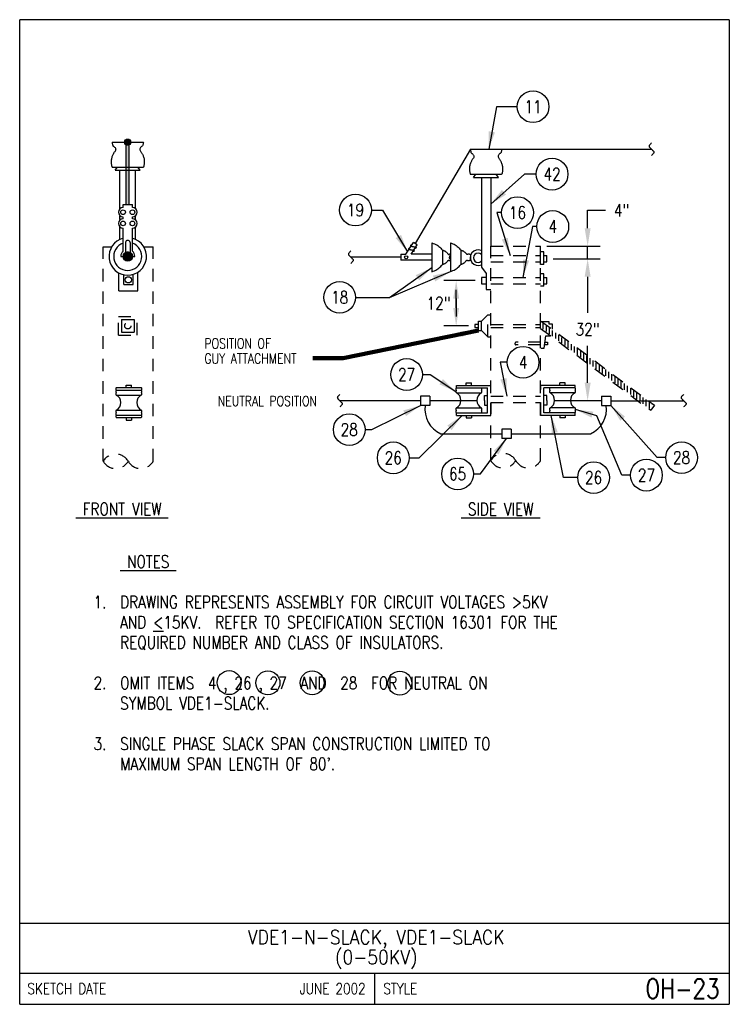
# Model space of a CAD drawing. Extents: x 0 to 7.1, y 0 to 9.85.
import ezdxf
from ezdxf.enums import TextEntityAlignment as Align

# ---------------------------------------------------------------- set-up
doc = ezdxf.new("R2010")
doc.units = 0
doc.header["$MEASUREMENT"] = 0
doc.linetypes.add('HIDDEN2', pattern=[0.1875, 0.125, -0.0625])
doc.layers.get('0').update_dxf_attribs({"color": 2, "linetype": 'CONTINUOUS'})
doc.layers.add('E-DETL', color=2, linetype='CONTINUOUS')
doc.layers.add('E-DETL-TEXT', color=3, linetype='CONTINUOUS')
doc.styles.add('ROMANS', font='ROMANS.SHX', dxfattribs={"width": 0.8})
doc.styles.get("Standard").update_dxf_attribs({"font": 'ROMANS.SHX', "width": 0.8, "height": 0.125})
doc.dimstyles.get("Standard").update_dxf_attribs({"dimtxt": 0.18, "dimasz": 0.18, "dimexe": 0.18, "dimexo": 0.0625, "dimgap": 0.09, "dimtad": 0, "dimtih": 1, "dimtoh": 1, "dimdec": 4, "dimzin": 0, "dimdsep": 46, "dimtxsty": 'Standard', "dimcen": 0.09, "dimadec": 0, "dimazin": 0, "dimtfac": 1, "dimtdec": 4, "dimtofl": 0, "dimtmove": 0, "dimatfit": 3, "dimfxl": 0, "dimtolj": 1, "dimtzin": 0, "dimarcsym": 0})

# ---------------------------------------------------------------- blocks, each defined once
blk = doc.blocks.new('*X0')
at = {"color": 0}
for p, q in [((5.3125, 5.5387), (5.3125, 5.5963)), ((5.3437, 5.5154), (5.3437, 5.5732)), ((5.375, 5.4921), (5.375, 5.5501)), ((5.4062, 5.4687), (5.4062, 5.527)), ((5.4375, 5.4454), (5.4375, 5.504)), ((5.4687, 5.4221), (5.4687, 5.4809)), ((5.5, 5.3988), (5.5, 5.4578)), ((5.5312, 5.3754), (5.5312, 5.4348)), ((5.5625, 5.3521), (5.5625, 5.4117)), ((5.5937, 5.3288), (5.5937, 5.3886)), ((5.625, 5.3054), (5.625, 5.3655)), ((5.6562, 5.2821), (5.6562, 5.3425)), ((5.6875, 5.2588), (5.6875, 5.3194)), ((5.7187, 5.2355), (5.7187, 5.2963)), ((5.75, 5.2121), (5.75, 5.2732)), ((5.7812, 5.1888), (5.7812, 5.2502)), ((5.8125, 5.1655), (5.8125, 5.2271)), ((5.8437, 5.1422), (5.8437, 5.204)), ((5.875, 5.1188), (5.875, 5.181)), ((5.9062, 5.0955), (5.9062, 5.1579)), ((5.9375, 5.0722), (5.9375, 5.1348)), ((5.9687, 5.0489), (5.9687, 5.1117)), ((6, 5.0255), (6, 5.0887)), ((6.0312, 5.0022), (6.0312, 5.0656)), ((6.0625, 4.9789), (6.0625, 5.0425)), ((6.0937, 4.9556), (6.0937, 5.0194)), ((6.125, 4.9322), (6.125, 4.9964)), ((6.1562, 4.9089), (6.1562, 4.9733)), ((6.1875, 4.8856), (6.1875, 4.9502)), ((6.2187, 4.8622), (6.2187, 4.9272)), ((6.25, 4.8389), (6.25, 4.9041)), ((6.2812, 4.8156), (6.2812, 4.881)), ((6.3125, 4.7923), (6.3125, 4.8579)), ((6.3437, 4.7689), (6.3437, 4.8349)), ((6.375, 4.7456), (6.375, 4.8118)), ((6.4062, 4.7847), (6.4062, 4.7887))]:
    blk.add_line(p, q, dxfattribs=at)
blk = doc.blocks.new('BREAK')
blk.add_lwpolyline([(0, 0.0625), (-0.0055, 0.057), (-0.0103, 0.0521), (-0.0144, 0.0479), (-0.0177, 0.0441), (-0.0205, 0.0408), (-0.0225, 0.0378), (-0.0239, 0.0351), (-0.0247, 0.0326), (-0.0249, 0.0302), (-0.0246, 0.0279), (-0.0238, 0.0257), (-0.0226, 0.0236), (-0.0211, 0.0216), (-0.0194, 0.0196), (-0.0176, 0.0176), (-0.0156, 0.0156), (-0.0137, 0.0137), (-0.0117, 0.0117), (-0.0098, 0.0098), (-0.0078, 0.0078), (-0.0059, 0.0059), (-0.0039, 0.0039), (-0.002, 0.002), (0, 0), (0.002, -0.002), (0.0039, -0.0039), (0.0059, -0.0059), (0.0078, -0.0078), (0.0098, -0.0098), (0.0117, -0.0117), (0.0137, -0.0137), (0.0156, -0.0156), (0.0176, -0.0176), (0.0194, -0.0196), (0.0211, -0.0216), (0.0226, -0.0236), (0.0238, -0.0257), (0.0246, -0.0279), (0.0249, -0.0302), (0.0247, -0.0326), (0.0239, -0.0351), (0.0225, -0.0378), (0.0205, -0.0408), (0.0177, -0.0441), (0.0144, -0.0479), (0.0103, -0.0521), (0.0055, -0.057), (0, -0.0625)])

msp = doc.modelspace()

# ---------------------------------------------------------------- linework, layer by layer
at = {"layer": 'E-DETL'}
for p, q in [((7.1036, 9.8484), (0, 9.8484)), ((0, 0), (0, 9.8484)), ((7.1036, 9.8484), (7.1036, 0)), ((4.512, 8.5528), (3.9593, 7.6083)), ((4.8245, 8.5528), (6.3245, 8.5528)), ((3.8148, 7.4731), (3.3148, 7.4731)), ((4.0117, 6.0373), (3.2046, 6.0373)), ((4.5755, 6.0373), (4.1055, 6.0373)), ((5.8248, 6.0373), (5.3545, 6.0373)), ((5.9185, 6.0373), (6.6465, 6.0373)), ((4.2151, 5.7075), (4.8261, 5.7075)), ((4.9199, 5.7075), (5.7151, 5.7075)), ((0, 0.8125), (7.1036, 0.8125)), ((0, 0.3125), (7.1036, 0.3125)), ((3.5518, 0.3125), (3.5518, 0)), ((0, 0), (7.1036, 0))]:
    msp.add_line(p, q, dxfattribs=at)
at = {"layer": 'E-DETL', "color": 4}
for p, q in [((0.9255, 8.6237), (1.238, 8.6237)), ((1.0662, 7.9987), (1.0662, 8.6237)), ((1.0974, 7.9987), (1.0974, 8.6237)), ((4.512, 8.5528), (4.8245, 8.5528)), ((0.9255, 8.3737), (1.238, 8.3737)), ((0.9568, 8.3425), (0.9792, 8.3737)), ((1.2068, 8.3425), (1.1844, 8.3737)), ((0.9568, 8.3425), (1.2068, 8.3425)), ((1.0037, 7.9582), (1.0037, 8.3425)), ((1.0662, 8.3425), (1.0974, 8.3425)), ((1.1599, 7.957), (1.1599, 8.3425)), ((4.512, 8.3028), (4.8245, 8.3028)), ((4.5433, 8.2716), (4.5657, 8.3028)), ((4.7933, 8.2716), (4.7708, 8.3028)), ((4.5433, 8.2716), (4.7933, 8.2716)), ((4.6214, 8.2716), (4.6214, 7.3723)), ((4.7151, 8.2716), (4.7151, 7.5825)), ((1.0349, 7.9987), (1.1287, 7.9987)), ((1.0349, 7.9698), (1.0349, 7.9987)), ((1.1287, 7.9698), (1.1287, 7.9987)), ((1.0037, 7.8493), (1.0037, 7.8833)), ((1.1599, 7.8432), (1.1599, 7.8868)), ((1.0349, 7.858), (1.0349, 7.876)), ((1.1287, 7.858), (1.1287, 7.876)), ((1.0037, 7.651), (1.0037, 7.7773)), ((1.0349, 7.5328), (1.0349, 7.7643)), ((1.1287, 7.5328), (1.1287, 7.7643)), ((1.1599, 7.6493), (1.1599, 7.7749)), ((1.0583, 7.621), (1.0583, 7.5209)), ((1.1052, 7.621), (1.1052, 7.5209)), ((3.866, 7.5044), (3.9412, 7.6201)), ((3.9183, 7.5036), (3.9782, 7.596)), ((3.9782, 7.596), (3.9412, 7.6201)), ((4.1273, 7.6159), (4.1273, 7.3304)), ((4.3127, 7.6159), (4.3127, 7.3304)), ((3.8148, 7.5044), (3.8148, 7.4419)), ((3.8148, 7.5044), (3.866, 7.5044)), ((4.1273, 7.5044), (3.9187, 7.5044)), ((4.232, 7.5439), (4.232, 7.4006)), ((4.4157, 7.5447), (4.4157, 7.4013)), ((4.5129, 7.49), (4.5129, 7.456)), ((5.2464, 7.5259), (5.2151, 7.5259)), ((5.2151, 7.4009), (5.2151, 7.5259)), ((5.2464, 7.4009), (5.2464, 7.5259)), ((5.2464, 7.4887), (5.2776, 7.4887)), ((5.2776, 7.4262), (5.2776, 7.4887)), ((1.0115, 7.4804), (1.1521, 7.4804)), ((4.1273, 7.4419), (3.8148, 7.4419)), ((5.2464, 7.4009), (5.2151, 7.4009)), ((5.2464, 7.4262), (5.2776, 7.4262)), ((0.9942, 7.1366), (0.9942, 7.3146)), ((1.041, 7.1991), (1.041, 7.2973)), ((1.1348, 7.1991), (1.1348, 7.2973)), ((1.1817, 7.1366), (1.1817, 7.3217)), ((4.6214, 7.3723), (4.6683, 7.3102)), ((4.6683, 7.3102), (4.6683, 7.1505)), ((5.2464, 7.3072), (5.2151, 7.3072)), ((5.2464, 7.1822), (5.2464, 7.3072)), ((1.041, 7.1991), (1.1348, 7.1991)), ((4.6683, 7.27), (4.6214, 7.27)), ((4.6214, 7.27), (4.6214, 7.2075)), ((4.6214, 7.2075), (4.6683, 7.2075)), ((5.2464, 7.27), (5.2776, 7.27)), ((5.2464, 7.2075), (5.2776, 7.2075)), ((5.2776, 7.2075), (5.2776, 7.27)), ((0.9942, 7.1366), (1.1817, 7.1366)), ((4.6683, 7.1505), (4.7151, 7.1505)), ((5.2464, 7.1822), (5.2151, 7.1822)), ((4.4704, 6.2157), (4.5224, 6.2157)), ((4.4704, 6.1907), (4.4704, 6.2157)), ((4.5224, 6.1907), (4.5224, 6.2157)), ((5.4599, 6.2157), (5.4079, 6.2157)), ((5.4079, 6.1907), (5.4079, 6.2157)), ((5.4599, 6.1907), (5.4599, 6.2157)), ((0.9675, 6.1691), (1.2175, 6.1691)), ((0.9675, 6.1441), (1.2175, 6.1441)), ((1.0665, 6.1941), (1.1185, 6.1941)), ((1.0665, 6.1691), (1.0665, 6.1941)), ((1.1185, 6.1691), (1.1185, 6.1941)), ((4.3714, 6.1907), (4.7151, 6.1907)), ((4.3714, 6.1657), (4.3714, 6.1907)), ((4.3714, 6.1657), (4.6214, 6.1657)), ((4.3714, 6.1157), (4.6214, 6.1157)), ((4.6214, 6.1657), (4.6839, 6.1657)), ((4.6839, 5.9157), (4.6839, 6.1657)), ((5.5589, 6.1907), (5.2151, 6.1907)), ((5.2151, 6.1907), (5.2151, 6.1479)), ((5.2464, 5.9157), (5.2464, 6.1657)), ((5.3089, 6.1657), (5.2464, 6.1657)), ((5.5589, 6.1657), (5.3089, 6.1657)), ((5.5589, 6.1157), (5.3089, 6.1157)), ((5.5589, 6.1657), (5.5589, 6.1907)), ((0.9675, 6.0941), (1.2175, 6.0941)), ((4.1055, 6.0842), (4.0117, 6.0842)), ((4.0117, 6.0842), (4.0117, 5.9905)), ((4.1055, 6.0842), (4.1055, 5.9905)), ((4.6526, 6.0891), (4.6839, 6.0891)), ((4.6526, 6.0407), (4.6526, 6.0891)), ((4.6526, 6.0407), (4.6526, 5.9922)), ((4.7151, 6.02), (4.7151, 5.9072)), ((5.2151, 6.02), (5.2151, 5.8907)), ((5.2776, 6.0891), (5.2464, 6.0891)), ((5.2776, 6.0407), (5.2776, 6.0891)), ((5.2776, 6.0407), (5.2776, 5.9922)), ((5.8248, 6.0842), (5.9185, 6.0842)), ((5.8248, 6.0842), (5.8248, 5.9905)), ((5.9185, 6.0842), (5.9185, 5.9905)), ((0.9675, 5.9441), (1.2175, 5.9441)), ((4.1055, 5.9905), (4.0117, 5.9905)), ((4.3714, 5.9657), (4.6214, 5.9657)), ((4.3714, 5.9157), (4.6214, 5.9157)), ((4.3714, 5.8907), (4.3714, 5.9157)), ((4.6214, 5.9157), (4.6839, 5.9157)), ((4.6526, 5.9922), (4.6839, 5.9922)), ((5.2776, 5.9922), (5.2464, 5.9922)), ((5.3089, 5.9157), (5.2464, 5.9157)), ((5.5589, 5.9657), (5.3089, 5.9657)), ((5.5589, 5.9157), (5.3089, 5.9157)), ((5.5589, 5.8907), (5.5589, 5.9157)), ((5.8248, 5.9905), (5.9185, 5.9905)), ((0.9675, 5.8941), (1.2175, 5.8941)), ((0.9675, 5.8691), (1.2175, 5.8691)), ((1.0665, 5.8691), (1.0665, 5.8441)), ((1.0665, 5.8441), (1.1185, 5.8441)), ((1.1185, 5.8691), (1.1185, 5.8441)), ((4.3714, 5.8907), (4.7151, 5.8907)), ((4.4704, 5.8907), (4.4704, 5.8657)), ((4.4704, 5.8657), (4.5224, 5.8657)), ((4.5224, 5.8907), (4.5224, 5.8657)), ((5.5589, 5.8907), (5.2151, 5.8907)), ((5.4079, 5.8907), (5.4079, 5.8657)), ((5.4599, 5.8657), (5.4079, 5.8657)), ((5.4599, 5.8907), (5.4599, 5.8657)), ((4.8261, 5.7543), (4.8261, 5.6606)), ((4.9199, 5.7543), (4.8261, 5.7543)), ((4.9199, 5.7543), (4.9199, 5.6606)), ((4.9199, 5.6606), (4.8261, 5.6606))]:
    msp.add_line(p, q, dxfattribs=at)
at = {"layer": 'E-DETL', "linetype": 'HIDDEN2'}
for p, q in [((0.8367, 5.4313), (0.8367, 7.5758)), ((0.8367, 7.5758), (0.9256, 7.5758)), ((1.2441, 7.5758), (1.3367, 7.5758)), ((1.3367, 5.4313), (1.3367, 7.5758)), ((4.7151, 7.5825), (5.2151, 7.5825)), ((4.7151, 5.438), (4.7151, 7.5825)), ((5.2151, 5.438), (5.2151, 7.5825)), ((4.6227, 6.8325), (4.6852, 6.895)), ((4.6852, 6.6762), (4.6852, 6.895)), ((4.6852, 6.895), (4.7151, 6.895)), ((0.9885, 6.6929), (0.9885, 6.8804)), ((0.9885, 6.8804), (1.176, 6.8804)), ((1.0197, 6.8492), (1.1447, 6.8492)), ((1.0197, 6.8492), (1.0197, 6.7242)), ((1.1447, 6.8492), (1.1447, 6.7242)), ((1.176, 6.6929), (1.176, 6.8804)), ((4.5915, 6.8012), (4.5554, 6.8012)), ((4.5554, 6.8012), (4.5554, 6.77)), ((4.5915, 6.7387), (4.5915, 6.8325)), ((4.5915, 6.8325), (4.6227, 6.8325)), ((4.6227, 6.7387), (4.6227, 6.8325)), ((4.7151, 6.8012), (5.2151, 6.8012)), ((5.2151, 6.7596), (5.2151, 6.839)), ((5.2151, 6.8375), (6.3541, 5.9915)), ((5.2272, 6.8285), (5.2971, 6.8285)), ((5.2971, 6.8285), (5.2971, 6.8073)), ((5.2971, 6.8073), (5.3302, 6.8073)), ((5.3302, 6.8073), (5.3302, 6.754)), ((1.0197, 6.7242), (1.1447, 6.7242)), ((4.5554, 6.77), (4.5915, 6.77)), ((4.5915, 6.7387), (4.6227, 6.7387)), ((4.6227, 6.7387), (4.6852, 6.6762)), ((4.7151, 6.77), (5.2151, 6.77)), ((5.2151, 6.7596), (6.3168, 5.9413)), ((0.9885, 6.6929), (1.176, 6.6929)), ((4.6852, 6.6762), (4.7151, 6.6762)), ((5.2151, 6.6213), (4.9651, 6.6213)), ((5.2503, 6.5637), (5.2676, 6.6862)), ((5.2584, 6.6213), (5.2842, 6.6213)), ((5.2676, 6.6862), (5.314, 6.6862)), ((5.2842, 6.6213), (5.2842, 6.5948)), ((5.2151, 6.5948), (4.9651, 6.5948)), ((5.2201, 6.5637), (5.2503, 6.5637)), ((5.2842, 6.5948), (5.2548, 6.5948))]:
    msp.add_line(p, q, dxfattribs=at)
at = {"layer": 'E-DETL', "color": 4, "linetype": 'HIDDEN2'}
for p, q in [((4.7151, 7.4887), (5.2151, 7.4887)), ((4.7151, 7.4262), (5.2151, 7.4262)), ((4.7151, 7.27), (5.2151, 7.27)), ((4.7151, 7.2075), (5.2151, 7.2075)), ((4.7151, 6.0825), (5.2151, 6.0825)), ((4.7151, 6.02), (5.2151, 6.02))]:
    msp.add_line(p, q, dxfattribs=at)
at = {"layer": 'E-DETL', "color": 4}
for points in [[(0.9255, 8.6237), (0.9262, 8.6164), (0.927, 8.6093), (0.928, 8.6027), (0.9293, 8.5968), (0.931, 8.5919), (0.9332, 8.5881), (0.9359, 8.585), (0.939, 8.5823), (0.9426, 8.5797), (0.9464, 8.5767), (0.9506, 8.573), (0.9545, 8.5686), (0.9579, 8.5637), (0.9603, 8.5582), (0.9612, 8.5525), (0.9604, 8.5464), (0.9581, 8.5403), (0.9548, 8.5342), (0.9511, 8.5283), (0.9473, 8.5227), (0.9438, 8.5177), (0.9406, 8.5128), (0.9376, 8.5079), (0.9348, 8.5027), (0.9319, 8.497), (0.929, 8.4904), (0.9262, 8.4832), (0.9234, 8.4756), (0.921, 8.4677), (0.919, 8.4598), (0.9175, 8.4521), (0.9165, 8.4444), (0.9159, 8.4368), (0.9158, 8.4291), (0.916, 8.4213), (0.9165, 8.4135), (0.9172, 8.4058), (0.9182, 8.3985), (0.9192, 8.392), (0.9203, 8.3865), (0.9213, 8.3823), (0.9224, 8.3793), (0.9234, 8.377), (0.9244, 8.3753), (0.9254, 8.3739)], [(1.238, 8.6237), (1.2374, 8.6164), (1.2366, 8.6093), (1.2356, 8.6027), (1.2343, 8.5968), (1.2326, 8.5919), (1.2303, 8.5881), (1.2276, 8.585), (1.2245, 8.5823), (1.221, 8.5797), (1.2171, 8.5767), (1.213, 8.573), (1.209, 8.5686), (1.2056, 8.5637), (1.2033, 8.5582), (1.2023, 8.5525), (1.2032, 8.5464), (1.2055, 8.5403), (1.2087, 8.5342), (1.2125, 8.5283), (1.2163, 8.5227), (1.2198, 8.5177), (1.223, 8.5128), (1.2259, 8.5079), (1.2288, 8.5027), (1.2316, 8.497), (1.2345, 8.4904), (1.2374, 8.4832), (1.2401, 8.4756), (1.2426, 8.4677), (1.2446, 8.4598), (1.2461, 8.4521), (1.2471, 8.4444), (1.2476, 8.4368), (1.2478, 8.4291), (1.2476, 8.4213), (1.2471, 8.4135), (1.2463, 8.4058), (1.2454, 8.3985), (1.2444, 8.392), (1.2433, 8.3865), (1.2423, 8.3823), (1.2412, 8.3793), (1.2402, 8.377), (1.2392, 8.3753), (1.2382, 8.3739)], [(4.512, 8.5528), (4.5127, 8.5455), (4.5135, 8.5384), (4.5145, 8.5318), (4.5158, 8.5259), (4.5175, 8.521), (4.5197, 8.5171), (4.5224, 8.5141), (4.5255, 8.5114), (4.529, 8.5088), (4.5329, 8.5058), (4.537, 8.5021), (4.541, 8.4977), (4.5444, 8.4927), (4.5468, 8.4873), (4.5477, 8.4816), (4.5469, 8.4755), (4.5446, 8.4694), (4.5413, 8.4633), (4.5375, 8.4574), (4.5337, 8.4518), (4.5302, 8.4467), (4.5271, 8.4419), (4.5241, 8.437), (4.5213, 8.4318), (4.5184, 8.426), (4.5155, 8.4195), (4.5126, 8.4123), (4.5099, 8.4047), (4.5075, 8.3968), (4.5054, 8.3889), (4.5039, 8.3811), (4.503, 8.3735), (4.5024, 8.3658), (4.5023, 8.3582), (4.5025, 8.3504), (4.503, 8.3426), (4.5037, 8.3348), (4.5046, 8.3276), (4.5057, 8.3211), (4.5067, 8.3156), (4.5078, 8.3114), (4.5088, 8.3084), (4.5098, 8.3061), (4.5109, 8.3044), (4.5119, 8.303)], [(4.8245, 8.5528), (4.8238, 8.5455), (4.823, 8.5384), (4.8221, 8.5318), (4.8207, 8.5259), (4.819, 8.521), (4.8168, 8.5171), (4.8141, 8.5141), (4.811, 8.5114), (4.8075, 8.5088), (4.8036, 8.5058), (4.7995, 8.5021), (4.7955, 8.4977), (4.7921, 8.4927), (4.7897, 8.4873), (4.7888, 8.4816), (4.7897, 8.4755), (4.7919, 8.4694), (4.7952, 8.4633), (4.799, 8.4574), (4.8028, 8.4518), (4.8063, 8.4467), (4.8094, 8.4419), (4.8124, 8.437), (4.8152, 8.4318), (4.8181, 8.426), (4.821, 8.4195), (4.8239, 8.4123), (4.8266, 8.4047), (4.8291, 8.3968), (4.8311, 8.3889), (4.8326, 8.3811), (4.8336, 8.3735), (4.8341, 8.3658), (4.8343, 8.3582), (4.834, 8.3504), (4.8335, 8.3426), (4.8328, 8.3348), (4.8319, 8.3276), (4.8309, 8.3211), (4.8298, 8.3156), (4.8287, 8.3114), (4.8277, 8.3084), (4.8267, 8.3061), (4.8256, 8.3044), (4.8246, 8.303)], [(3.9233, 7.5943), (3.9223, 7.5944), (3.9213, 7.5944), (3.9201, 7.5943), (3.9187, 7.5938), (3.9171, 7.593), (3.9151, 7.5917), (3.9131, 7.5902), (3.9116, 7.5884), (3.9109, 7.5867), (3.9114, 7.5851), (3.9134, 7.5837), (3.9166, 7.5826), (3.9206, 7.5817), (3.9249, 7.581), (3.9292, 7.5804), (3.9332, 7.5798), (3.9369, 7.5793), (3.9404, 7.5787), (3.944, 7.5781), (3.9477, 7.5773), (3.9517, 7.5765), (3.9557, 7.5755), (3.9595, 7.5744), (3.9628, 7.5732), (3.9654, 7.5719), (3.9669, 7.5706), (3.9676, 7.5692), (3.9676, 7.5678), (3.9671, 7.5665), (3.9663, 7.5652), (3.9652, 7.5641), (3.9641, 7.563), (3.9629, 7.5621), (3.9616, 7.5614), (3.9604, 7.5608), (3.9593, 7.5605), (3.9583, 7.5603), (3.9573, 7.5603), (3.9563, 7.5604), (3.9553, 7.5605)], [(4.1273, 7.6159), (4.14, 7.6111), (4.1525, 7.6062), (4.1646, 7.6009), (4.1762, 7.5949), (4.1871, 7.5882), (4.1971, 7.5806), (4.2064, 7.5721), (4.2153, 7.563), (4.2237, 7.5536), (4.232, 7.5439)], [(4.3111, 7.6166), (4.3238, 7.6119), (4.3362, 7.6069), (4.3484, 7.6016), (4.3599, 7.5957), (4.3708, 7.589), (4.3809, 7.5813), (4.3902, 7.5728), (4.399, 7.5638), (4.4075, 7.5543), (4.4157, 7.5447)], [(3.9036, 7.5622), (3.9027, 7.5623), (3.9016, 7.5624), (3.9005, 7.5622), (3.8991, 7.5617), (3.8974, 7.5609), (3.8954, 7.5597), (3.8935, 7.5581), (3.892, 7.5564), (3.8913, 7.5546), (3.8918, 7.553), (3.8938, 7.5517), (3.897, 7.5506), (3.9009, 7.5497), (3.9053, 7.5489), (3.9096, 7.5483), (3.9136, 7.5477), (3.9172, 7.5472), (3.9208, 7.5466), (3.9243, 7.546), (3.9281, 7.5453), (3.932, 7.5444), (3.9361, 7.5434), (3.9399, 7.5423), (3.9432, 7.5411), (3.9457, 7.5398), (3.9473, 7.5385), (3.948, 7.5371), (3.948, 7.5358), (3.9475, 7.5344), (3.9466, 7.5332), (3.9456, 7.532), (3.9444, 7.5309), (3.9432, 7.53), (3.942, 7.5293), (3.9408, 7.5287), (3.9397, 7.5284), (3.9386, 7.5283), (3.9376, 7.5283), (3.9366, 7.5283), (3.9357, 7.5285)], [(4.232, 7.5439), (4.2355, 7.5428), (4.239, 7.5415), (4.2427, 7.5402), (4.2464, 7.5387), (4.2503, 7.5369), (4.2544, 7.5349), (4.2587, 7.5325), (4.263, 7.5298), (4.2673, 7.5267), (4.2715, 7.5231), (4.2756, 7.5192), (4.2793, 7.515), (4.2827, 7.511), (4.2855, 7.5075), (4.2876, 7.5046), (4.2889, 7.5026), (4.2897, 7.5015), (4.2903, 7.5011), (4.2909, 7.5012), (4.292, 7.5015), (4.2936, 7.5021), (4.2958, 7.5027), (4.2982, 7.5033), (4.3007, 7.5039), (4.3031, 7.5044), (4.3052, 7.5048), (4.3071, 7.505), (4.3088, 7.5051), (4.3103, 7.5052), (4.3118, 7.5052)], [(4.4157, 7.5447), (4.4192, 7.5435), (4.4228, 7.5423), (4.4264, 7.5409), (4.4302, 7.5394), (4.4341, 7.5377), (4.4382, 7.5356), (4.4424, 7.5333), (4.4467, 7.5305), (4.451, 7.5274), (4.4553, 7.5239), (4.4593, 7.5199), (4.4631, 7.5158), (4.4665, 7.5118), (4.4692, 7.5082), (4.4713, 7.5053), (4.4727, 7.5034), (4.4735, 7.5023), (4.474, 7.5019), (4.4747, 7.5019), (4.4757, 7.5023), (4.4774, 7.5028), (4.4795, 7.5034), (4.4819, 7.504), (4.4845, 7.5046), (4.4869, 7.5051), (4.489, 7.5055), (4.4909, 7.5057), (4.4926, 7.5059), (4.4941, 7.5059), (4.4956, 7.506)], [(4.4926, 7.5052), (4.4956, 7.5053), (4.4986, 7.5052), (4.5014, 7.505), (4.504, 7.5044), (4.5063, 7.5034), (4.5083, 7.502), (4.5099, 7.5002), (4.5112, 7.4982), (4.5122, 7.4963), (4.5128, 7.4945), (4.5132, 7.4932), (4.5133, 7.4921), (4.5133, 7.4913), (4.5131, 7.4906), (4.5129, 7.49)], [(4.1273, 7.3277), (4.14, 7.3324), (4.1525, 7.3374), (4.1646, 7.3427), (4.1762, 7.3486), (4.1871, 7.3554), (4.1971, 7.363), (4.2064, 7.3715), (4.2153, 7.3805), (4.2237, 7.39), (4.232, 7.3996)], [(4.232, 7.3996), (4.2355, 7.4008), (4.239, 7.402), (4.2427, 7.4034), (4.2464, 7.4049), (4.2503, 7.4066), (4.2544, 7.4087), (4.2587, 7.411), (4.263, 7.4138), (4.2673, 7.4169), (4.2715, 7.4204), (4.2756, 7.4244), (4.2793, 7.4285), (4.2827, 7.4325), (4.2855, 7.4361), (4.2876, 7.439), (4.2889, 7.4409), (4.2897, 7.442), (4.2903, 7.4425), (4.2909, 7.4424), (4.292, 7.442), (4.2936, 7.4415), (4.2958, 7.4409), (4.2982, 7.4403), (4.3007, 7.4397), (4.3031, 7.4392), (4.3052, 7.4388), (4.3071, 7.4386), (4.3088, 7.4384), (4.3103, 7.4384), (4.3118, 7.4383)], [(4.3111, 7.3284), (4.3238, 7.3332), (4.3362, 7.3381), (4.3484, 7.3434), (4.3599, 7.3494), (4.3708, 7.3561), (4.3809, 7.3638), (4.3902, 7.3722), (4.399, 7.3813), (4.4075, 7.3907), (4.4157, 7.4004)], [(4.4157, 7.4004), (4.4192, 7.4015), (4.4228, 7.4028), (4.4264, 7.4041), (4.4302, 7.4056), (4.4341, 7.4074), (4.4382, 7.4094), (4.4424, 7.4118), (4.4467, 7.4145), (4.451, 7.4176), (4.4553, 7.4212), (4.4593, 7.4251), (4.4631, 7.4293), (4.4665, 7.4333), (4.4692, 7.4369), (4.4713, 7.4397), (4.4727, 7.4417), (4.4735, 7.4428), (4.474, 7.4432), (4.4747, 7.4431), (4.4757, 7.4428), (4.4774, 7.4423), (4.4795, 7.4416), (4.4819, 7.441), (4.4845, 7.4404), (4.4869, 7.4399), (4.489, 7.4395), (4.4909, 7.4393), (4.4926, 7.4392), (4.4941, 7.4391), (4.4956, 7.4391)], [(4.4926, 7.4408), (4.4956, 7.4407), (4.4986, 7.4408), (4.5014, 7.441), (4.504, 7.4416), (4.5063, 7.4426), (4.5083, 7.444), (4.5099, 7.4458), (4.5112, 7.4478), (4.5122, 7.4497), (4.5128, 7.4515), (4.5132, 7.4529), (4.5133, 7.4539), (4.5133, 7.4548), (4.5131, 7.4554), (4.5129, 7.456)]]:
    msp.add_lwpolyline(points, dxfattribs=at)
for points, const_width in [([(1.0636, 8.622, 1), (1.0986, 8.622, 1)], 0.035), ([(1.0561, 7.4808, 1), (1.1061, 7.4808, 1)], 0.05)]:
    msp.add_lwpolyline(points, format="xyb", close=True, dxfattribs=dict(at, const_width=const_width))
at = {"layer": 'E-DETL', "linetype": 'HIDDEN2'}
msp.add_lwpolyline([(6.3541, 5.9915), (6.3168, 5.9413)], dxfattribs=at)
at = {"layer": 'E-DETL', "color": 4}
for centre, radius in [((1.0818, 8.6237), 0.0312), ((1.0349, 7.9229), 0.0234), ((1.1287, 7.9229), 0.0234), ((1.0349, 7.8111), 0.0234), ((1.1287, 7.8111), 0.0234), ((1.0818, 7.4804), 0.0469), ((3.8683, 7.4715), 0.0156), ((1.0881, 7.2462), 0.0312)]:
    msp.add_circle(centre, radius, dxfattribs=at)
at = {"layer": 'E-DETL', "linetype": 'HIDDEN2'}
msp.add_circle((1.0822, 6.7867), 0.0312, dxfattribs=at)
at = {"layer": 'E-DETL', "color": 4}
for centre, radius, start, end in [((1.0349, 7.9229), 0.0469, 90.64376, 268.98581), ((1.1287, 7.9229), 0.0469, 271.01361, 89.35596), ((1.0349, 7.8111), 0.0469, 89.99971, 269.99939), ((1.1287, 7.8111), 0.0469, 270, 90), ((1.0818, 7.4804), 0.1875, 103.96259, 75.83823), ((1.0818, 7.4804), 0.1406, 109.01437, 70.08462), ((1.0818, 7.6167), 0.0238, 10.42359, 169.57642), ((1.0818, 7.4804), 0.0703, 131.81036, 180), ((1.0818, 7.4804), 0.0703, 0, 48.18963), ((4.3178, 7.4703), 0.0195, 107.95646, 251.39684), ((4.5883, 7.4676), 0.0781, 65.10671, 295.08731), ((4.5883, 7.4676), 0.0469, 45.35938, 314.33408), ((0.9795, 6.1566), 0.0173, 133.68498, 226.31638), ((0.9795, 6.1316), 0.0173, 133.68498, 226.31638), ((0.9795, 6.1066), 0.0173, 133.68498, 226.31638), ((1.2056, 6.1566), 0.0173, 313.68301, 46.31473), ((1.2056, 6.1316), 0.0173, 313.68301, 46.31473), ((1.2056, 6.1066), 0.0173, 313.68301, 46.31473), ((4.3833, 6.1532), 0.0173, 133.68556, 226.31638), ((4.3833, 6.1282), 0.0173, 133.68556, 226.31638), ((4.3331, 6.0407), 0.0842, 297.05426, 62.94516), ((4.6597, 6.0407), 0.0842, 117.05456, 242.94513), ((4.6094, 6.1532), 0.0173, 313.68301, 46.31415), ((4.6094, 6.1282), 0.0173, 313.68301, 46.31415), ((5.3208, 6.1532), 0.0173, 133.68556, 226.31638), ((5.3208, 6.1282), 0.0173, 133.68556, 226.31638), ((5.2706, 6.0407), 0.0842, 297.05426, 62.94516), ((5.5972, 6.0407), 0.0842, 117.05456, 242.94513), ((5.5469, 6.1532), 0.0173, 313.68301, 46.31415), ((5.5469, 6.1282), 0.0173, 313.68301, 46.31415), ((0.9292, 6.0191), 0.0842, 297.05411, 62.94528), ((1.2558, 6.0191), 0.0842, 117.05443, 242.94527), ((0.9795, 5.9316), 0.0173, 133.68498, 226.31638), ((0.9795, 5.9066), 0.0173, 133.68498, 226.31638), ((1.2056, 5.9316), 0.0173, 313.68301, 46.31473), ((1.2056, 5.9066), 0.0173, 313.68301, 46.31473), ((4.3833, 5.9532), 0.0173, 133.68556, 226.31638), ((4.3833, 5.9282), 0.0173, 133.68556, 226.31638), ((4.6094, 5.9532), 0.0173, 313.68301, 46.31415), ((4.6094, 5.9282), 0.0173, 313.68301, 46.31415), ((5.3208, 5.9532), 0.0173, 133.68556, 226.31638), ((5.3208, 5.9282), 0.0173, 133.68556, 226.31638), ((5.5469, 5.9532), 0.0173, 313.68301, 46.31415), ((5.5469, 5.9282), 0.0173, 313.68301, 46.31415), ((0.9795, 5.8816), 0.0173, 133.68498, 226.31638), ((1.2056, 5.8816), 0.0173, 313.68301, 46.31473)]:
    msp.add_arc(centre, radius, start, end, dxfattribs=at)
at = {"layer": 'E-DETL', "linetype": 'HIDDEN2'}
for centre, radius, start, end in [((4.9736, 6.6081), 0.0157, 122.47987, 237.51982), ((0.9617, 5.3591), 0.1443, 30, 150), ((0.9617, 5.5035), 0.1443, 210, 330), ((1.2117, 5.5035), 0.1443, 210, 330), ((4.8401, 5.3658), 0.1443, 30, 150), ((4.8401, 5.5101), 0.1443, 210, 330), ((5.0901, 5.5101), 0.1443, 210, 330)]:
    msp.add_arc(centre, radius, start, end, dxfattribs=at)
at = {"layer": 'E-DETL'}
for centre, start, end in [((4.3275, 5.9544), 172.35635, 245.53656), ((5.6028, 5.9544), 294.46283, 7.64334)]:
    msp.add_arc(centre, 0.2713, start, end, dxfattribs=at)
at = {"layer": 'E-DETL', "color": 4}
msp.add_solid([(1.0661, 8.5912), (1.0677, 7.999), (1.0977, 8.5912), (1.0977, 8.0004)], dxfattribs=at)
at = {"layer": 'E-DETL-TEXT'}
for p, q in [((4.7724, 8.9776), (4.6954, 8.5528)), ((4.9801, 8.9776), (4.7724, 8.9776)), ((5.0531, 8.3034), (4.7151, 8.0048)), ((5.1702, 8.3034), (5.0531, 8.3034)), ((3.5207, 7.9443), (3.6335, 7.9443)), ((3.6335, 7.9443), (3.8815, 7.5281)), ((4.8244, 7.9185), (4.7763, 7.9185)), ((4.7763, 7.9185), (4.9083, 7.4887)), ((5.6854, 7.7622), (5.6854, 7.9418)), ((5.6854, 7.9418), (5.8654, 7.9418)), ((5.1321, 7.7795), (5.0362, 7.27)), ((5.1774, 7.7795), (5.1321, 7.7795)), ((5.2776, 7.5825), (5.8104, 7.5825)), ((5.6854, 7.4575), (5.6854, 7.5825)), ((5.3401, 7.4575), (5.8104, 7.4575)), ((5.3401, 7.4575), (5.8104, 7.4575)), ((3.7021, 7.0712), (4.1273, 7.3689)), ((3.7021, 7.0712), (4.3111, 7.3284)), ((4.5589, 7.2387), (4.2444, 7.2387)), ((5.6854, 7.2778), (5.6854, 6.9161)), ((5.6854, 7.2778), (5.6854, 7.0981)), ((4.3694, 6.9653), (4.3694, 7.145)), ((3.3622, 7.0712), (3.7021, 7.0712)), ((3.3622, 7.0712), (3.7021, 7.0712)), ((4.3694, 7.059), (4.3694, 6.8793)), ((4.4929, 6.7856), (4.2444, 6.7856)), ((5.6854, 6.217), (5.6854, 6.5873)), ((4.8799, 6.422), (4.8097, 6.422)), ((4.8097, 6.422), (4.8775, 6.0825)), ((4.0327, 6.2991), (4.1102, 6.2991)), ((4.1102, 6.2991), (4.366, 6.1284)), ((3.5256, 5.7481), (4.0117, 5.9905)), ((5.7769, 5.8849), (5.5638, 5.9492)), ((6.3814, 5.4678), (5.9185, 5.9905)), ((3.9985, 5.4658), (4.4286, 5.8907)), ((5.4429, 5.2685), (5.3214, 5.8907)), ((6.0279, 5.2928), (5.7769, 5.8849)), ((3.4579, 5.7481), (3.5256, 5.7481)), ((4.6139, 5.3052), (4.873, 5.6606)), ((3.8984, 5.4658), (3.9985, 5.4658)), ((6.467, 5.4678), (6.3814, 5.4678)), ((4.5423, 5.3052), (4.6139, 5.3052)), ((5.5859, 5.2685), (5.4429, 5.2685)), ((6.1149, 5.2928), (6.0279, 5.2928))]:
    msp.add_line(p, q, dxfattribs=at)
for centre, radius in [((5.1391, 8.9776), 0.159), ((5.3292, 8.3034), 0.159), ((3.3617, 7.9443), 0.159), ((4.9834, 7.9185), 0.159), ((5.3364, 7.7795), 0.159), ((3.2032, 7.0712), 0.159), ((3.2032, 7.0712), 0.159), ((5.0389, 6.422), 0.159), ((3.8737, 6.2991), 0.159), ((3.2989, 5.7481), 0.159), ((3.7394, 5.4658), 0.159), ((6.626, 5.4678), 0.159), ((4.3833, 5.3052), 0.159), ((5.7449, 5.2685), 0.159), ((6.2739, 5.2928), 0.159), ((2.0963, 3.2173), 0.12), ((2.4851, 3.2151), 0.12), ((2.9282, 3.2155), 0.12), ((3.8046, 3.2126), 0.12)]:
    msp.add_circle(centre, radius, dxfattribs=at)
for points in [[(4.7578, 8.7217), (4.6954, 8.5528), (4.6963, 8.7328)], [(4.8687, 8.0987), (4.7151, 8.0048), (4.8273, 8.1456)], [(3.8176, 7.6964), (3.8815, 7.5281), (3.7639, 7.6644)], [(5.6555, 7.7622), (5.7154, 7.7622), (5.6854, 7.5825)], [(4.8861, 7.6673), (4.9083, 7.4887), (4.8264, 7.649)], [(5.0997, 7.4384), (5.0362, 7.27), (5.0383, 7.45)], [(5.6555, 7.2778), (5.7154, 7.2778), (5.6854, 7.4575)], [(5.6555, 7.2778), (5.7154, 7.2778), (5.6854, 7.4575)], [(3.9642, 7.2929), (4.1273, 7.3689), (4, 7.2417)], [(4.1356, 7.2883), (4.3111, 7.3284), (4.16, 7.2307)], [(4.3994, 7.059), (4.3395, 7.059), (4.3694, 7.2387)], [(4.3994, 6.9653), (4.3395, 6.9653), (4.3694, 6.7856)], [(4.2359, 6.2528), (4.366, 6.1284), (4.2012, 6.2008)], [(4.8734, 6.2624), (4.8775, 6.0825), (4.8121, 6.2502)], [(5.6555, 6.217), (5.7154, 6.217), (5.6854, 6.0373)], [(3.8391, 5.9394), (4.0117, 5.9905), (3.867, 5.8834)], [(5.7244, 5.868), (5.5638, 5.9492), (5.7425, 5.9279)], [(6.0126, 5.837), (5.9185, 5.9905), (6.0594, 5.8785)], [(4.2806, 5.7884), (4.4286, 5.8907), (4.3245, 5.7439)], [(5.3247, 5.7107), (5.3214, 5.8907), (5.386, 5.7227)], [(4.7433, 5.5358), (4.873, 5.6606), (4.7938, 5.499)]]:
    msp.add_solid(points, dxfattribs=at)

# ---------------------------------------------------------------- block references
at = {"layer": 'E-DETL'}
for p in [(6.3245, 8.5528), (3.3148, 7.4731), (3.2046, 6.0373), (6.6465, 6.0373)]:
    msp.add_blockref('BREAK', p, dxfattribs=at)
at = {"layer": 'E-DETL', "linetype": 'HIDDEN2'}
msp.add_blockref('*X0', (-0.0714, 1.2132), dxfattribs=at)

# ---------------------------------------------------------------- texts
at = {"layer": 'E-DETL-TEXT', "width": 0.8}
for s, p in [('11', (5.1391, 8.9776)), ('42', (5.3292, 8.3034)), ('19', (3.3617, 7.9443)), ('16', (4.9834, 7.9185)), ('4', (5.3364, 7.7795)), ('18', (3.2032, 7.0712)), ('18', (3.2032, 7.0712)), ('4', (5.0389, 6.422)), ('27', (3.8737, 6.2991)), ('28', (3.2989, 5.7481)), ('26', (3.7394, 5.4658)), ('28', (6.626, 5.4678)), ('65', (4.3833, 5.3052)), ('26', (5.7449, 5.2685)), ('27', (6.2739, 5.2928))]:
    msp.add_text(s, height=0.125, dxfattribs=at).set_placement(p, align=Align.MIDDLE)
at = {"layer": 'E-DETL-TEXT', "style": 'ROMANS', "width": 0.8}
for s, height, p in [('POSITION OF', 0.1, (1.849, 6.5597)), ('GUY ATTACHMENT', 0.1, (1.849, 6.4097)), ('NEUTRAL POSITION', 0.1, (1.9823, 5.9841)), ('%%U FRONT VIEW ', 0.125, (0.5623, 4.891)), ('%%U SIDE VIEW ', 0.125, (4.4182, 4.8903)), ('%%U NOTES ', 0.125, (1.0057, 4.3655)), ('DRAWING REPRESENTS ASSEMBLY FOR CIRCUIT VOLTAGES >5KV', 0.125, (1.0057, 3.9607)), ('AND %%U<%%U15KV.  REFER TO SPECIFICATION SECTION 16301 FOR THE', 0.125, (1.0057, 3.7584)), ('REQUIRED NUMBER AND CLASS OF INSULATORS.', 0.125, (1.0057, 3.556)), ('OMIT ITEMS  4 , 26 , 27  AND  28  FOR NEUTRAL ON', 0.125, (1.0057, 3.1512)), ('SYMBOL VDE1-SLACK.', 0.125, (1.0057, 2.9488)), ('SINGLE PHASE SLACK SPAN CONSTRUCTION LIMITED TO', 0.125, (1.0057, 2.5441)), ("MAXIMUM SPAN LENGTH OF 80'.", 0.125, (1.0057, 2.3417))]:
    msp.add_text(s, height=height, dxfattribs=at).set_placement(p)
for s, p in [('1.  ', (1.0057, 3.9607)), ('2.  ', (1.0057, 3.1512)), ('3.  ', (1.0057, 2.5441))]:
    msp.add_text(s, height=0.125, dxfattribs=at).set_placement(p, align=Align.RIGHT)
at = {"layer": 'E-DETL-TEXT', "style": 'ROMANS', "width": 0.9}
for s, p in [('VDE1-N-SLACK, VDE1-SLACK', (3.5688, 0.6031)), ('(0-50KV)', (3.5688, 0.4031))]:
    msp.add_text(s, height=0.14, dxfattribs=at).set_placement(p, align=Align.CENTER)
at = {"layer": 'E-DETL-TEXT', "style": 'ROMANS', "width": 0.8}
for s, p in [('SKETCH DATE', (0.0773, 0.1563)), ('STYLE', (3.6406, 0.1563))]:
    msp.add_text(s, height=0.11, dxfattribs=at).set_placement(p, align=Align.MIDDLE_LEFT)
for s, height, p in [('JUNE 2002', 0.11, (3.463, 0.1563)), ('OH-23', 0.19685, (7.0055, 0.1563))]:
    msp.add_text(s, height=height, dxfattribs=at).set_placement(p, align=Align.MIDDLE_RIGHT)
at = {"layer": 'E-DETL-TEXT', "char_height": 0.125, "attachment_point": 5, "style": 'ROMANS'}
for s, insert in [('\\A1;4"', (6.0245, 7.9418)), ('\\A1;12"', (4.1935, 7.0122)), ('\\A1;32"', (5.6854, 6.7517))]:
    msp.add_mtext(s, dxfattribs=dict(at, insert=insert))

# ---------------------------------------------------------------- leaders
at = {"layer": 'E-DETL-TEXT'}
msp.add_leader([(4.5915, 6.7387), (3.2382, 6.4626), (2.9357, 6.4626)], dimstyle='Standard', override={"dimtxt": 0.125, "dimasz": 0.179688, "dimexe": 0.125, "dimdec": 6, "dimlunit": 4, "dimtxsty": 'ROMANS', "dimclrd": 256, "dimclre": 256, "dimclrt": 256, "dimtdec": 6, "dimlwd": 65535, "dimlwe": 65535}, dxfattribs=at)

doc.saveas('drawing.dxf')
